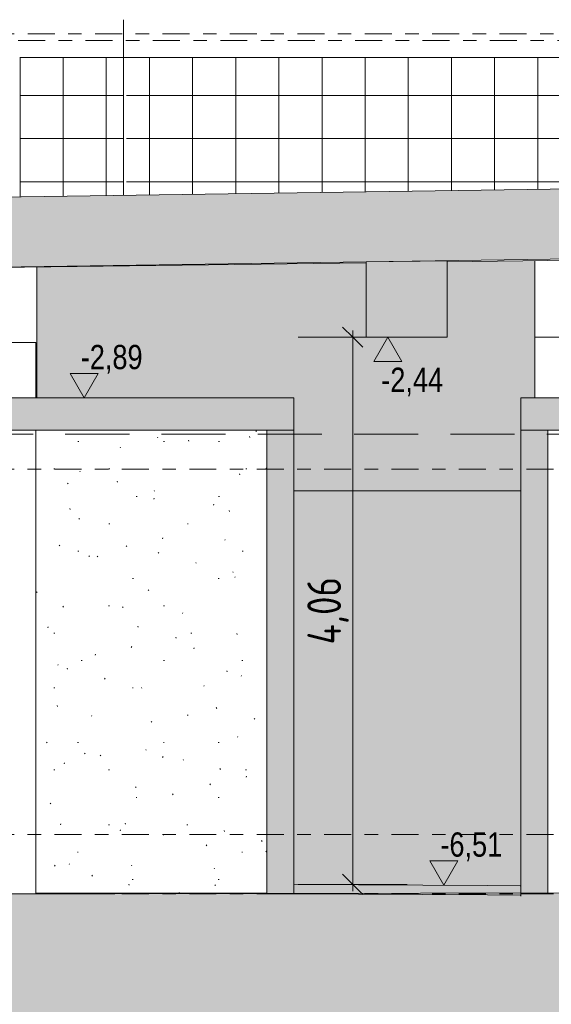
# Model space of a CAD drawing. Header units: metres. Extents: x -32 to 170, y -15 to 869.
# Tile 26 of 66: x 4 to 8, y -10 to -3. Entities that reach past the tile are written whole.
import ezdxf

# ---------------------------------------------------------------- set-up
doc = ezdxf.new("R2010")
doc.units = ezdxf.units.M
doc.linetypes.add('_Ebene_', pattern=[0.4, 0.2, -0.1, 0, -0.1])
doc.linetypes.add('Abgebrochen', pattern=[0.714375, 0.47625, -0.238125])
for name, color, linetype, lineweight in [('A_Bem', 7, 'Continuous', 5), ('A_Bem-100', 7, 'Continuous', 5), ('A_Detailelemente', 7, 'Continuous', 9), ('A_Ebenen', 130, 'Continuous', 5), ('A_Geschossdecken', 7, 'Continuous', 5), ('A_Geschossdecken_Schraffur', 7, 'Continuous', 5), ('A_Hoehenkoten', 124, 'Continuous', 5), ('A_Linien_Raumtrennung', 7, 'Continuous', 5), ('A_Skelettbau_Tragwerk Stahlbeton', 142, 'Continuous', 5), ('A_Tragwerksstützen', 7, 'Continuous', 5), ('A_Wand', 244, 'Continuous', 5), ('A_Wand_Schraff', 1, 'Continuous', 5), ('A_Wände_Oberflächenschraffur', 244, 'Continuous', 5)]:
    doc.layers.add(name, color=color, linetype=linetype, lineweight=lineweight)
doc.styles.add('Arial', font='arial.ttf', dxfattribs={"width": 0.8, "height": 0.18})
doc.styles.add('ISOCPEUR_1', font='isocpeur.ttf', dxfattribs={"width": 0.8, "height": 0.25})
doc.dimstyles.new('BLB-Standard_2_5_Aussen', dxfattribs={"dimscale": 0.3048, "dimtxt": 0.248995, "dimasz": 0.492126, "dimexe": 1.32874, "dimexo": 0.0625, "dimgap": 0.032808, "dimtad": 1, "dimrnd": 0.001, "dimzin": 0, "dimdsep": 46, "dimtxsty": 'ISOCPEUR_1', "dimblk1": 'OBLIQUE', "dimblk2": 'OBLIQUE', "dimsah": 1, "dimcen": 0.09, "dimdle": 0.164042, "dimazin": 0, "dimtfac": 1, "dimtdec": 4, "dimtix": 1, "dimtmove": 0, "dimatfit": 3, "dimfxl": 1.32874, "dimfxlon": 1, "dimtvp": 1, "dimtolj": 1, "dimtzin": 0, "dimarcsym": 2})
pattern_1 = [(0, (-9.746, 18.958), (0.813, 0.203), [0.007, -0.603, 0.007, -0.603, -3.251]), (0, (-9.746, 18.958), (0.813, 0.203), [-1.219, 0.007, -1.212, 0.007, -0.603, -1.422]), (0, (-9.746, 18.958), (0.813, 0.203), [-3.048, 0.007, -0.4, 0.007, -1.009]), (120, (-9.441, 19.06), (-0.5823032, 0.6025787), [0.007, -0.603, 0.007, -0.603, -3.251]), (120, (-9.441, 19.06), (-0.5823032, 0.6025787), [-1.219, 0.007, -1.212, 0.007, -0.603, -1.422]), (120, (-9.441, 19.06), (-0.5823032, 0.6025787), [-3.048, 0.007, -0.4, 0.007, -1.009]), (240, (-9.34, 19.466), (-0.2306968, -0.8055787), [0.007, -0.603, 0.007, -0.603, -3.251]), (240, (-9.34, 19.466), (-0.2306968, -0.8055787), [-1.219, 0.007, -1.212, 0.007, -0.603, -1.422]), (240, (-9.34, 19.466), (-0.2306968, -0.8055787), [-3.048, 0.007, -0.4, 0.007, -1.009])]
pattern_2 = [(0, (-9.746, 18.958), (0, 0.32), []), (90, (-9.746, 18.958), (-0.32, 2e-17), [])]

# ---------------------------------------------------------------- blocks, each defined once
blk = doc.blocks.new('Höhenkoten - leer-6237472-A')
at = {"layer": 'A_Hoehenkoten'}
for p, q in [((-22.0251, -3.4351), (-21.8172, -3.4351)), ((-21.9212, -3.6151), (-22.0251, -3.4351)), ((-21.9212, -3.6151), (-21.8172, -3.4351))]:
    blk.add_line(p, q, dxfattribs=at)
blk = doc.blocks.new('DIMBLOCK28-A')
at = {"layer": 'A_Bem-100', "lineweight": 9}
for p, q in [((6.4818, -5.2351), (6.4068, -5.1601)), ((6.4818, -5.2351), (6.5568, -5.3101)), ((6.4818, -9.2951), (6.4068, -9.2201)), ((6.4818, -9.2951), (6.5568, -9.3701))]:
    blk.add_line(p, q, dxfattribs=at)
at = {"layer": 'A_Bem-100'}
for p, q in [((6.4818, -5.1851), (6.4818, -9.3451)), ((6.8868, -5.2351), (6.0768, -5.2351)), ((6.4818, -5.2351), (6.8868, -5.2351)), ((6.0768, -9.2951), (6.8868, -9.2951)), ((6.4818, -9.2951), (6.0768, -9.2951))]:
    blk.add_line(p, q, dxfattribs=at)
at = {"layer": 'A_Bem-100', "color": 0, "insert": (6.1452, -7.5153), "char_height": 0.25, "width": 0.600537, "attachment_point": 1, "rotation": 90, "line_spacing_factor": 1.149209, "style": 'ISOCPEUR_1'}
blk.add_mtext('4,06', dxfattribs=at)
blk = doc.blocks.new('_Oblique')
at = {"color": 0, "linetype": 'ByBlock', "lineweight": -2}
blk.add_line((-0.5, -0.5), (0.5, 0.5), dxfattribs=at)

msp = doc.modelspace()

# ---------------------------------------------------------------- hatches: boundary and pattern name
at = {"layer": 'A_Detailelemente'}
msp.add_hatch(color=254, dxfattribs=at).paths.add_polyline_path([(-31.9882, -13.6518), (27.095, -13.6518), (27.095, -9.365), (18.3529, -9.365), (18.3529, -9.5651), (18.7029, -9.5651), (18.7029, -10.0651), (17.6784, -10.0651), (17.6784, -9.5651), (16.2438, -9.5651), (16.2438, -10.0651), (15.2438, -10.0651), (15.2438, -9.5651), (-19.2847, -9.5651), (-19.2847, -10.0651), (-20.287, -10.0651), (-20.287, -9.5651), (-19.937, -9.5651), (-19.937, -9.1251), (-21.7476, -9.1251), (-21.7476, -9.6251), (-22.7547, -9.6251), (-22.7547, -9.3651), (-31.9882, -9.3651), (-31.9882, -9.3995)], flags=0)
at = {"layer": 'A_Geschossdecken_Schraffur', "lineweight": 9}
for points in [[(2.5423, -4.7351), (2.544, -4.7351), (8.6315, -4.6482), (9.938, -4.6317), (12.0481, -4.6151), (12.0481, -4.0951), (9.938, -4.1117), (7.7083, -4.1409), (2.5423, -4.2151)], [(4.9388, -5.9251), (6.0453, -5.9251), (6.0453, -5.6851), (3.3708, -5.6851), (3.3708, -5.9251)], [(10.4779, -5.9251), (11.048, -5.9251), (11.048, -5.6851), (7.728, -5.6851), (7.728, -5.9251), (8.6315, -5.9251)], [(-19.2847, -9.5651), (18.3529, -9.5651), (18.3529, -9.3075), (18.3013, -9.3142), (18.2936, -9.3085), (17.8632, -9.3095), (15.6074, -9.3421), (15.5943, -9.3484), (10.28, -9.3573), (9.5547, -9.3554), (4.5891, -9.365), (-4.2929, -9.3653), (-8.1139, -9.3747), (-12.1267, -9.3602), (-16.5109, -9.3554), (-16.7558, -9.3515), (-19.937, -9.3051), (-19.937, -9.5651)], [(7.728, -9.3827), (7.728, -9.3127), (7.7267, -9.3051), (6.0453, -9.2951), (6.0453, -9.3651), (7.7267, -9.3751)]]:
    msp.add_hatch(color=253, dxfattribs=at).paths.add_polyline_path(points, flags=0)
at = {"layer": 'A_Skelettbau_Tragwerk Stahlbeton'}
msp.add_hatch(color=8, dxfattribs=at).paths.add_polyline_path([(6.5815, -5.2351), (7.1815, -5.2351), (7.1815, -4.6684), (6.5815, -4.6771)], flags=0)
at = {"layer": 'A_Wand_Schraff', "lineweight": 9}
for points in [[(5.8453, -9.3651), (6.0453, -9.3651), (6.0453, -5.9251), (5.8453, -5.9251), (5.8453, -6.5621)], [(7.728, -9.3651), (7.928, -9.3651), (7.928, -5.9251), (7.728, -5.9251), (7.728, -6.5621)]]:
    msp.add_hatch(color=253, dxfattribs=at).paths.add_polyline_path(points, flags=0)
at = {"layer": 'A_Wände_Oberflächenschraffur'}
h = msp.add_hatch(dxfattribs=at)
h.set_pattern_fill('FP_1', style=0, pattern_type=2)
h.set_pattern_definition(pattern_1)
h.paths.add_polyline_path([(11.0528, -9.356), (11.8316, -9.3547), (11.8316, -7.9628), (11.048, -8.586), (11.048, -9.356), (11.0524, -9.356)], flags=0)
h.paths.add_polyline_path([(12.1316, -9.3542), (12.5329, -9.3535), (12.5329, -7.405), (12.1316, -7.7242), (12.1316, -9.3484)], flags=0)
h.paths.add_polyline_path([(-9.1485, -9.3487), (-8.7135, -9.3401), (-9.2671, -9.3401), (-9.2671, -9.3485)], flags=0)
h.paths.add_polyline_path([(-10.7471, -9.3467), (-10.7471, -7.3501), (-10.0849, -7.3501), (-10.0849, -7.3285), (-11.8496, -7.3135), (-11.8496, -9.321), (-10.9381, -9.3464), (-10.7552, -9.3467)], flags=0)
h.paths.add_polyline_path([(-4.4765, -9.3174), (-4.2184, -9.3167), (-4.2184, -7.8651), (-4.1646, -7.8651), (-4.1646, -6.8532), (-4.5892, -6.9754), (-5.4895, -7.2836), (-5.4899, -9.1651), (-4.4765, -9.1651), (-4.4765, -9.3171)], flags=0)
h.paths.add_polyline_path([(-13.3599, -9.3165), (-12.946, -9.3165), (-13.3599, -8.9863), (-13.3599, -9.2208)], flags=0)
h.paths.add_polyline_path([(-12.5483, -9.3165), (-12.1596, -9.3165), (-12.1596, -7.3109), (-13.3725, -7.3006), (-13.3725, -7.6082), (-12.5483, -8.2666), (-12.5483, -9.2208)], flags=0)
h.paths.add_polyline_path([(-13.9599, -9.3165), (-13.9599, -8.5077), (-14.9729, -7.6997), (-14.9729, -9.3165), (-14.4479, -9.3165)], flags=0)
h.paths.add_polyline_path([(-3.8184, -9.316), (-2.7826, -9.3137), (-2.7826, -9.2501), (-2.2171, -9.2501), (-2.2171, -6.2924), (-3.8546, -6.7639), (-3.8546, -7.8651), (-3.8184, -7.8651), (-3.8184, -9.2307)], flags=0)
h.paths.add_polyline_path([(3.3708, -9.3144), (3.3708, -5.6851), (3.8179, -5.6851), (3.8179, -4.719), (2.8466, -4.7313), (2.8464, -5.2751), (2.7465, -5.2751), (2.7465, -9.3129)], flags=0)
h.paths.add_polyline_path([(2.3465, -9.3119), (2.3465, -5.2751), (2.2423, -5.2751), (2.2423, -4.8823), (0.1504, -5.4877), (0.1504, -6.2351), (0.1816, -6.2351), (0.1816, -8.7551), (0.3302, -8.7551), (0.3302, -8.9051), (0.468, -8.9051), (0.468, -8.9151), (0.4719, -8.9151), (0.4719, -9.3071), (0.7845, -9.3081), (1.2461, -9.3092)], flags=0)
h.paths.add_polyline_path([(-1.6049, -9.3111), (-1.2763, -9.3104), (-1.2763, -8.9151), (-1.0303, -8.9151), (-1.0303, -8.9051), (-0.8311, -8.9051), (-0.8311, -8.7551), (-0.2184, -8.7551), (-0.2184, -6.2351), (-0.1696, -6.2351), (-0.1696, -5.5803), (-1.5099, -5.9683), (-1.5099, -6.7351), (-1.6049, -6.7351), (-1.6049, -9.3051)], flags=0)
h.paths.add_polyline_path([(7.7267, -9.3051), (7.728, -9.3051), (7.728, -5.6851), (7.8316, -5.6851), (7.8316, -5.2351), (7.8329, -5.2351), (7.8329, -4.6683), (7.1815, -4.6771), (7.1815, -5.2351), (6.5815, -5.2351), (6.5815, -4.6841), (4.1379, -4.715), (4.1379, -5.6851), (6.0453, -5.6851), (6.0453, -9.2951), (7.4809, -9.3036)], flags=0)
h.paths.add_polyline_path([(-12.6791, -9.1657), (-12.5733, -9.1657), (-12.5733, -9.0341), (-13.3725, -8.3966), (-13.3725, -8.4251), (-13.3599, -8.4251), (-13.3599, -8.5675), (-13.2983, -8.5675), (-13.2983, -8.7669), (-13.0483, -8.7669), (-13.0483, -8.9663), (-12.7983, -8.9663), (-12.7983, -9.1657)], flags=0)
h.paths.add_polyline_path([(-9.2671, -9.1651), (-8.2184, -9.1651), (-8.2184, -7.8451), (-8.1596, -7.8451), (-8.1596, -7.3447), (-9.4849, -7.3335), (-9.4849, -7.3501), (-9.2671, -7.3501), (-9.2671, -8.3346)], flags=0)
h.paths.add_polyline_path([(-6.5236, -9.1651), (-6.0899, -9.1651), (-6.0895, -7.3245), (-6.5238, -7.3586), (-7.8496, -7.3477), (-7.8496, -7.8451), (-7.8184, -7.8451), (-7.8184, -9.1651), (-6.5238, -9.1651)], flags=0)
h.paths.add_polyline_path([(-12.5732, -8.9958), (-12.5733, -8.9091), (-13.3725, -8.2716), (-13.3725, -8.3582), (-12.5733, -8.9957)], flags=0)
h.paths.add_polyline_path([(-12.5732, -8.8708), (-12.5733, -8.7841), (-13.3725, -8.1466), (-13.3725, -8.2332), (-12.5733, -8.8707)], flags=0)
h.paths.add_polyline_path([(-12.5731, -8.7459), (-12.5733, -8.6591), (-13.3725, -8.0216), (-13.3725, -8.1082), (-12.5733, -8.7457)], flags=0)
h.paths.add_polyline_path([(-12.5731, -8.6209), (-12.5733, -8.5341), (-13.3725, -7.8966), (-13.3725, -7.9832), (-12.5733, -8.6207)], flags=0)
h.paths.add_polyline_path([(-12.573, -8.4959), (-12.5733, -8.4091), (-13.3725, -7.7716), (-13.3725, -7.8582), (-12.5733, -8.4957)], flags=0)
h.paths.add_polyline_path([(-12.573, -8.371), (-12.5733, -8.2969), (-13.3725, -7.6594), (-13.3725, -7.7332), (-12.5733, -8.3707)], flags=0)
h.paths.add_polyline_path([(-14.001, -8.1686), (-14.001, -7.8953), (-14.5358, -7.4687), (-14.5361, -7.5704), (-14.5483, -7.5704), (-14.5483, -7.7698), (-14.2983, -7.7698), (-14.2983, -7.9692), (-14.0483, -7.9692), (-14.0483, -8.1686)], flags=0)
h.paths.add_polyline_path([(11.2593, -8.1522), (11.2593, -7.8116), (11.048, -7.9796), (11.048, -8.1522), (11.1702, -8.1522)], flags=0)
h.paths.add_polyline_path([(11.3218, -7.9533), (11.5218, -7.9533), (11.5218, -7.7545), (11.7718, -7.7545), (11.7718, -7.5557), (11.8316, -7.5557), (11.8316, -7.3564), (11.2842, -7.7918), (11.2843, -7.9533)], flags=0)
h.paths.add_polyline_path([(11.048, -7.9413), (11.2594, -7.7732), (11.2593, -7.6416), (11.048, -7.8096), (11.048, -7.8915)], flags=0)
h.paths.add_polyline_path([(-14.001, -7.8569), (-14.001, -7.7703), (-14.5358, -7.3437), (-14.5358, -7.4304), (-14.1017, -7.7766)], flags=0)
h.paths.add_polyline_path([(11.048, -7.7713), (11.2594, -7.6031), (11.2593, -7.4616), (11.048, -7.6296), (11.048, -7.6699)], flags=0)
h.paths.add_polyline_path([(11.2842, -7.7535), (11.8316, -7.3181), (11.8316, -7.1864), (11.2841, -7.6218), (11.2841, -7.6699)], flags=0)
h.paths.add_polyline_path([(-14.001, -7.7319), (-14.001, -7.6453), (-14.5359, -7.2186), (-14.5358, -7.3054), (-14.0787, -7.6699)], flags=0)
h.paths.add_polyline_path([(-14.001, -7.6069), (-14.001, -7.5203), (-14.5359, -7.0936), (-14.5358, -7.1804), (-14.1017, -7.5266)], flags=0)
h.paths.add_polyline_path([(11.048, -7.5913), (11.2595, -7.4231), (11.2593, -7.2816), (11.048, -7.4496)], flags=0)
h.paths.add_polyline_path([(11.2841, -7.5835), (11.8316, -7.1481), (11.8316, -7.0064), (11.2841, -7.4419), (11.2841, -7.4484)], flags=0)
h.paths.add_polyline_path([(-14.5908, -7.5704), (-14.5608, -7.5704), (-14.5613, -7.4484), (-14.9729, -7.12), (-14.9729, -7.371), (-14.7983, -7.371), (-14.7983, -7.5704), (-14.6786, -7.5704)], flags=0)
h.paths.add_polyline_path([(-14.001, -7.4819), (-14.001, -7.3953), (-14.536, -6.9686), (-14.5358, -7.0554), (-14.0431, -7.4484)], flags=0)
h.paths.add_polyline_path([(11.048, -7.4113), (11.2596, -7.2431), (11.2593, -7.1144), (11.048, -7.2824)], flags=0)
h.paths.add_polyline_path([(-14.5607, -7.4105), (-14.5608, -7.3238), (-14.9729, -6.995), (-14.9729, -7.0817), (-14.5608, -7.4104)], flags=0)
h.paths.add_polyline_path([(11.2841, -7.4036), (11.8316, -6.9681), (11.8316, -6.8264), (11.284, -7.2619)], flags=0)
h.paths.add_polyline_path([(-14.001, -7.3569), (-14.001, -7.2703), (-14.536, -6.8435), (-14.5358, -6.9304), (-14.0718, -7.3004)], flags=0)
h.paths.add_polyline_path([(12.2718, -7.3569), (12.2718, -7.158), (12.5218, -7.158), (12.5218, -6.9592), (12.5329, -6.9592), (12.5329, -6.7987), (12.1316, -7.1179), (12.1316, -7.3569)], flags=0)
h.paths.add_polyline_path([(-14.5607, -7.2855), (-14.5608, -7.1988), (-14.9729, -6.87), (-14.9729, -6.9567), (-14.5608, -7.2854)], flags=0)
h.paths.add_polyline_path([(-14.001, -7.2319), (-14.001, -7.1581), (-14.5361, -6.7313), (-14.5358, -6.8054), (-14.0074, -7.2268)], flags=0)
h.paths.add_polyline_path([(11.048, -7.2313), (11.8316, -6.6081), (11.8316, -4.6178), (8.1529, -4.6643), (8.1529, -5.6851), (11.048, -5.6851), (11.048, -7.2268)], flags=0)
h.paths.add_polyline_path([(11.284, -7.2236), (11.8316, -6.7881), (11.8316, -6.6592), (11.284, -7.0948)], flags=0)
h.paths.add_polyline_path([(-14.5606, -7.1605), (-14.5608, -7.0738), (-14.9729, -6.745), (-14.9729, -6.8317), (-14.5608, -7.1604)], flags=0)
h.paths.add_polyline_path([(-14.001, -7.1069), (-14.001, -3.6851), (-14.3851, -3.6851), (-14.3851, -3.2766), (-14.9729, -3.2762), (-14.9729, -6.3317), (-14.1017, -7.0266)], flags=0)
h.paths.add_polyline_path([(12.1316, -7.0795), (12.5329, -6.7603), (12.5329, -6.6287), (12.1316, -6.9479), (12.1316, -7.0052)], flags=0)
h.paths.add_polyline_path([(-14.5606, -7.0356), (-14.5608, -6.9488), (-14.9729, -6.62), (-14.9729, -6.7067), (-14.5608, -7.0354)], flags=0)
h.paths.add_polyline_path([(-14.5605, -6.9106), (-14.5608, -6.8238), (-14.9729, -6.495), (-14.9729, -6.5817), (-14.5608, -6.9104)], flags=0)
h.paths.add_polyline_path([(12.1316, -6.9095), (12.5329, -6.5903), (12.5329, -6.4487), (12.1316, -6.7679), (12.1316, -6.7837)], flags=0)
h.paths.add_polyline_path([(-14.5605, -6.7857), (-14.5608, -6.7116), (-14.9729, -6.3828), (-14.9729, -6.4567), (-14.5608, -6.7854)], flags=0)
h.paths.add_polyline_path([(12.1316, -6.7295), (12.5329, -6.4103), (12.5329, -6.2687), (12.1316, -6.5879)], flags=0)
h.paths.add_polyline_path([(-6.5236, -6.7066), (-6.5236, -6.7066), (-6.5236, -6.7066)], flags=0)
h.paths.add_polyline_path([(12.1316, -6.5495), (12.5329, -6.2303), (12.5329, -6.1014), (12.1316, -6.4206)], flags=0)
h.paths.add_polyline_path([(12.1316, -6.3695), (12.5329, -6.0503), (12.5329, -3.1462), (12.5229, -3.1466), (12.5229, -3.2951), (12.4179, -3.2951), (12.4179, -3.6851), (12.048, -3.6851), (12.0481, -4.6151), (12.1316, -4.6151), (12.1316, -6.3406)], flags=0)
h = msp.add_hatch(dxfattribs=at)
h.set_pattern_fill('FP_13', color=133, style=0, pattern_type=2)
h.set_pattern_definition(pattern_2)
h.paths.add_polyline_path([(4.0118, -4.194), (4.7829, -4.1829), (4.7829, -3.1601), (4.0118, -3.1601), (4.0118, -4.1323)], flags=0)
h = msp.add_hatch(dxfattribs=at)
h.set_pattern_fill('FP_13', color=133, style=0, pattern_type=2)
h.set_pattern_definition(pattern_2)
h.paths.add_polyline_path([(4.0118, -4.194), (4.7829, -4.1829), (4.7829, -3.1601), (4.0118, -3.1601), (4.0118, -4.1323)], flags=0)
h = msp.add_hatch(dxfattribs=at)
h.set_pattern_fill('FP_13', color=133, style=0, pattern_type=2)
h.set_pattern_definition(pattern_2)
h.paths.add_polyline_path([(4.8029, -4.1826), (8.6315, -4.1282), (9.7491, -4.114), (9.7491, -3.1601), (4.8029, -3.1601), (4.8029, -4.1323)], flags=0)
h = msp.add_hatch(dxfattribs=at)
h.set_pattern_fill('FP_13', color=133, style=0, pattern_type=2)
h.set_pattern_definition(pattern_2)
h.paths.add_polyline_path([(4.8029, -4.1826), (8.6315, -4.1282), (9.7491, -4.114), (9.7491, -3.1601), (4.8029, -3.1601), (4.8029, -4.1323)], flags=0)
h = msp.add_hatch(dxfattribs=at)
h.set_pattern_fill('FP_1', style=0, pattern_type=2)
h.set_pattern_definition(pattern_1)
h.paths.add_polyline_path([(5.072, -9.3606), (5.8453, -9.3601), (5.8453, -5.9251), (4.1316, -5.9251), (4.1316, -9.3594), (4.5893, -9.3601), (4.9388, -9.3604)], flags=0)
h.paths.add_polyline_path([(3.8316, -9.3583), (3.8316, -5.9251), (3.5933, -5.9251), (3.5933, -9.3574)], flags=0)

# ---------------------------------------------------------------- linework, layer by layer
at = {"layer": 'A_Ebenen', "color": 170, "linetype": '_Ebene_', "lineweight": 9}
for p, q in [((-24.9286, -2.9851), (21.9701, -2.9851)), ((20.7001, -3.0351), (-23.6586, -3.0351)), ((21.9701, -6.2151), (-24.9286, -6.2151)), ((21.9701, -8.9251), (-24.9286, -8.9251)), ((21.9701, -9.3651), (-24.9286, -9.3651))]:
    msp.add_line(p, q, dxfattribs=at)
at = {"layer": 'A_Ebenen', "color": 31, "linetype": 'Abgebrochen'}
msp.add_line((21.9701, -5.9551), (-24.9286, -5.9551), dxfattribs=at)
at = {"layer": 'A_Geschossdecken', "color": 250, "lineweight": 9}
for p, q in [((4.7829, -3.1601), (4.7829, -2.8801)), ((4.0118, -3.1601), (11.538, -3.1601)), ((8.3035, -4.1323), (2.544, -4.2151)), ((2.544, -4.7351), (8.3035, -4.6523)), ((11.8316, -4.6178), (7.1815, -4.6766)), ((6.5815, -4.6841), (2.8464, -4.7313)), ((6.0453, -5.6851), (3.3708, -5.6851)), ((6.0453, -5.9251), (6.0453, -5.6851)), ((11.048, -5.6851), (7.728, -5.6851)), ((7.728, -5.6851), (7.728, -5.9251)), ((3.5708, -5.9251), (6.0453, -5.9251)), ((7.728, -5.9251), (11.048, -5.9251)), ((6.0453, -9.2951), (6.0453, -9.3651)), ((7.4809, -9.3036), (6.0453, -9.2951)), ((7.7267, -9.3051), (7.4809, -9.3036)), ((7.728, -9.3127), (7.7267, -9.3051)), ((7.7267, -9.3051), (7.728, -9.3051)), ((7.728, -9.3827), (7.728, -9.3127)), ((4.5891, -9.365), (0.5946, -9.365)), ((4.5891, -9.3601), (4.1316, -9.3595)), ((4.1316, -9.3607), (4.5891, -9.3601)), ((4.5891, -9.3601), (5.8453, -9.3614)), ((4.5891, -9.365), (4.5891, -9.3601)), ((4.7178, -9.3651), (4.5891, -9.365)), ((9.5891, -9.3554), (4.7178, -9.3651)), ((6.0453, -9.3651), (7.4809, -9.3736)), ((7.4809, -9.3736), (7.7267, -9.3751)), ((7.7267, -9.3751), (7.728, -9.3827))]:
    msp.add_line(p, q, dxfattribs=at)
at = {"layer": 'A_Linien_Raumtrennung', "color": 250, "lineweight": 9}
msp.add_line((6.0453, -6.3751), (7.728, -6.3751), dxfattribs=at)
at = {"layer": 'A_Skelettbau_Tragwerk Stahlbeton', "color": 250, "lineweight": 9}
for p, q in [((7.1815, -4.6684), (6.5815, -4.6771)), ((7.1815, -5.2351), (7.1815, -4.6684)), ((6.5815, -4.6771), (6.5815, -5.2351)), ((6.5815, -5.2351), (7.1815, -5.2351))]:
    msp.add_line(p, q, dxfattribs=at)
at = {"layer": 'A_Tragwerksstützen', "color": 250, "lineweight": 9}
for p, q in [((7.8329, -4.6683), (7.8329, -5.2351)), ((4.1379, -5.6851), (4.1379, -4.715)), ((7.8316, -5.2351), (8.1316, -5.2351)), ((7.8316, -5.6851), (7.8316, -5.2351)), ((3.8316, -5.2751), (4.1316, -5.2751)), ((4.1316, -5.2751), (4.1316, -5.6851)), ((4.1316, -5.9251), (4.1316, -9.3625))]:
    msp.add_line(p, q, dxfattribs=at)
at = {"layer": 'A_Wand', "color": 250, "lineweight": 9}
for p, q in [((4.7829, -4.1829), (4.7829, -3.1601)), ((5.8453, -5.9251), (5.8453, -9.3651)), ((6.0453, -9.2951), (6.0453, -5.9251)), ((7.728, -5.9251), (7.728, -9.3127)), ((7.928, -9.3651), (7.928, -5.9251)), ((4.1316, -9.3594), (4.2059, -9.3596)), ((5.072, -9.3606), (5.8453, -9.3606)), ((5.8453, -9.3651), (6.0453, -9.3651)), ((7.728, -9.3651), (7.928, -9.3651))]:
    msp.add_line(p, q, dxfattribs=at)

# ---------------------------------------------------------------- block references
at = {"layer": 'A_Hoehenkoten', "extrusion": (0, 0, -1), "rotation": 180}
msp.add_blockref('Höhenkoten - leer-6237472-A', (-28.6637, -8.8502), dxfattribs=at)
at = {"layer": 'A_Hoehenkoten'}
for p in [(26.4118, -2.07), (29.0791, -5.6866)]:
    msp.add_blockref('Höhenkoten - leer-6237472-A', p, dxfattribs=at)

# ---------------------------------------------------------------- texts
at = {"layer": 'A_Hoehenkoten', "char_height": 0.18, "width": 0.542095, "attachment_point": 1, "line_spacing_factor": 0.941778, "style": 'Arial'}
for s, insert in [('-2,89', (4.4648, -5.2929)), ('-2,44', (6.6936, -5.4617)), ('-6,51', (7.1321, -8.9096))]:
    msp.add_mtext(s, dxfattribs=dict(at, insert=insert))

# ---------------------------------------------------------------- dimensions: what is measured, and where the dimension line sits
at = {"layer": 'A_Bem'}
dim = msp.add_linear_dim(base=(6.4818, -9.2951), p1=(6.8868, -5.2351), p2=(6.0768, -9.2951), angle=90, dimstyle='BLB-Standard_2_5_Aussen', override={"dimpost": '<>', "dimfxl": 4.140012}, dxfattribs=at)
dim.commit()
dim.dimension.update_dxf_attribs({"geometry": 'DIMBLOCK28-A', "text_midpoint": (6.3468, -7.2651)})

doc.saveas('drawing.dxf')
